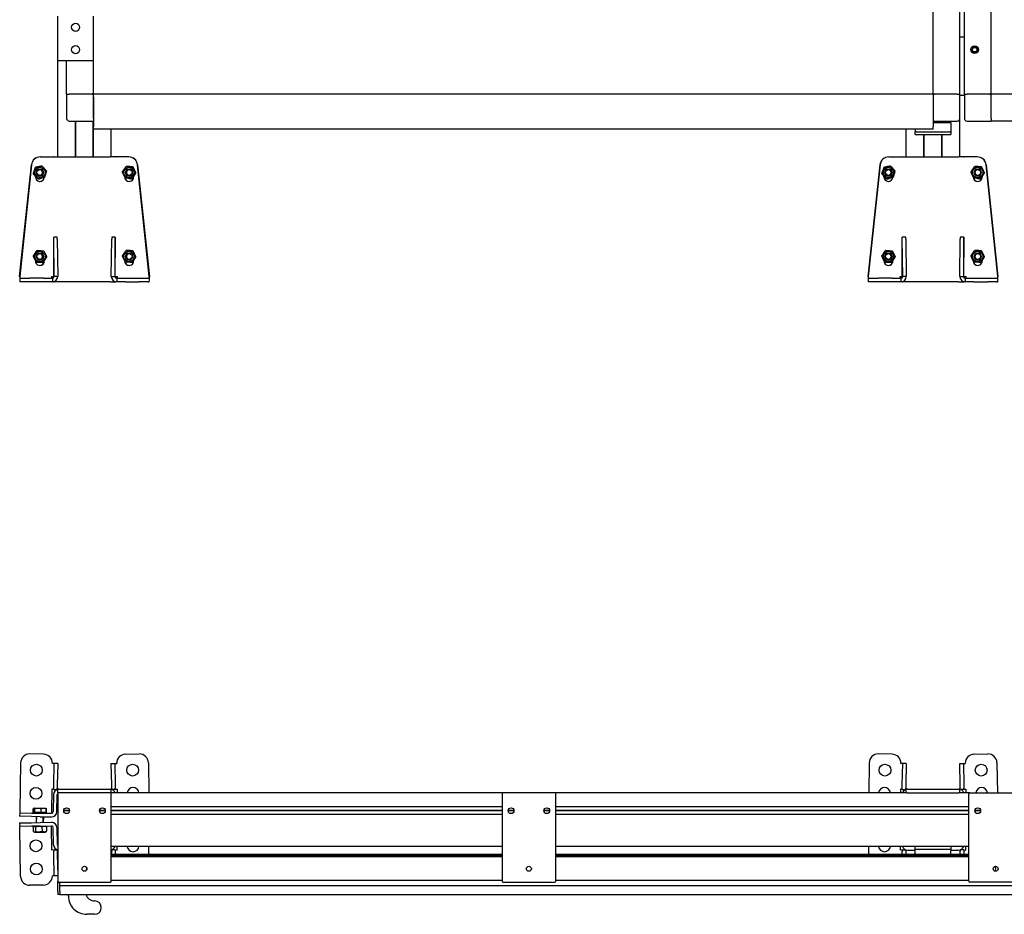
# Model space of a CAD drawing. Header units: millimetres. Extents: x 735 to 2920, y 1055 to 3831.
# Tile 1 of 3: x 735 to 1837, y 1055 to 2057. Entities that reach past the tile are written whole.
import ezdxf

# ---------------------------------------------------------------- set-up
doc = ezdxf.new("R2010")
doc.units = ezdxf.units.MM
doc.header["$LTSCALE"] = 15
doc.layers.add('VISIBILE', color=7, linetype='Continuous', lineweight=30)
doc.layers.add('VISIBILE SOTTILE', color=4, linetype='Continuous', lineweight=20, true_color=0x00ffff)

msp = doc.modelspace()

# ---------------------------------------------------------------- linework, layer by layer
at = {"layer": 'VISIBILE'}
for p, q in [((1787.1, 1973.4), (1787.1, 3733.4)), ((1792.1, 1973.4), (1792.1, 3733.4)), ((1757.1, 1973.4), (1757.1, 2833.4)), ((1822.1, 1973.4), (1822.1, 2834.1)), ((777.1, 2010.9), (777.1, 2060.9)), ((817.1, 2010.9), (817.1, 2060.9)), ((1791.6, 2037.4), (1787.1, 2037.4)), ((1791.6, 2037.4), (1792.1, 2037.4)), ((1801.2, 2024.4), (1802.6, 2025.9)), ((1801.2, 2022.4), (1801.2, 2024.4)), ((1802.6, 2021), (1801.2, 2022.4)), ((1802.6, 2025.9), (1804.6, 2025.9)), ((1804.6, 2021), (1802.6, 2021)), ((1804.6, 2025.9), (1806, 2024.4)), ((1806, 2022.4), (1804.6, 2021)), ((1806, 2024.4), (1806, 2022.4)), ((777.1, 1903.4), (777.1, 2010.9)), ((817.1, 2010.9), (777.1, 2010.9)), ((787.1, 1973.4), (787.1, 2010.9)), ((817.1, 1973.4), (817.1, 2010.9)), ((787.1, 1973.4), (790.1, 1973.4)), ((787.1, 1973.4), (787.1, 1946.4)), ((787.1, 1973.4), (790.1, 1973.4)), ((816.4, 1973.4), (790.1, 1973.4)), ((814.1, 1973.4), (790.1, 1973.4)), ((816.4, 1973.4), (817.1, 1973.4)), ((816.4, 1972.7), (816.4, 1973.4)), ((816.4, 1972.7), (817.1, 1973.4)), ((817.1, 1973.4), (817.1, 1972.7)), ((1757.1, 1973.4), (817.1, 1973.4)), ((1757.1, 1972.7), (1757.1, 1973.4)), ((1757.1, 1973.4), (1757.8, 1973.4)), ((1757.8, 1972.7), (1757.1, 1973.4)), ((1784.1, 1973.4), (1757.8, 1973.4)), ((1757.8, 1973.4), (1757.8, 1972.7)), ((1784.1, 1973.4), (1760.1, 1973.4)), ((1784.1, 1973.4), (1787.1, 1973.4)), ((1784.1, 1973.4), (1787.1, 1973.4)), ((1787.1, 1946.4), (1787.1, 1973.4)), ((1792.1, 1973.4), (1795.1, 1973.4)), ((1792.1, 1973.4), (1792.1, 1946.4)), ((1792.1, 1973.4), (1795.1, 1973.4)), ((1821.4, 1973.4), (1795.1, 1973.4)), ((1819.1, 1973.4), (1795.1, 1973.4)), ((1821.4, 1973.4), (1822.1, 1973.4)), ((1821.4, 1972.7), (1821.4, 1973.4)), ((1821.4, 1972.7), (1822.1, 1973.4)), ((1822.1, 1973.4), (1822.1, 1972.7)), ((2782.1, 1973.4), (1822.1, 1973.4)), ((817.1, 1972.7), (816.4, 1972.7)), ((817.1, 1946.4), (817.1, 1972.7)), ((817.1, 1970.4), (817.1, 1937.4)), ((1757.1, 1972.7), (1757.1, 1946.4)), ((1757.8, 1972.7), (1757.1, 1972.7)), ((1757.1, 1970.4), (1757.1, 1937.4)), ((1787.1, 1972.4), (1791.6, 1972.4)), ((1792.1, 1972.4), (1791.6, 1972.4)), ((1822.1, 1972.7), (1821.4, 1972.7)), ((1822.1, 1946.4), (1822.1, 1972.7)), ((1822.1, 1946.4), (1822.1, 1970.4)), ((790.1, 1943.4), (817.1, 1943.4)), ((796.9, 1903.4), (796.9, 1943.4)), ((797.1, 1903.4), (797.1, 1943.4)), ((797.3, 1903.4), (797.3, 1943.4)), ((816.9, 1903.4), (816.9, 1943.4)), ((1757.1, 1943.4), (1784.1, 1943.4)), ((1777.1, 1941.4), (1757.1, 1941.4)), ((1777.1, 1941.4), (1777.1, 1943.4)), ((1777.1, 1941.4), (1777.1, 1931.4)), ((1787.1, 1903.4), (1787.1, 1946.4)), ((1795.1, 1943.4), (1822.1, 1943.4)), ((1822.1, 1946.4), (1822.1, 1943.4)), ((1822.1, 1946.4), (1822.1, 1943.4)), ((2782.1, 1943.4), (1822.1, 1943.4)), ((817.1, 1934.4), (817.1, 1937.4)), ((817.1, 1903.4), (817.1, 1934.4)), ((1757.1, 1934.4), (817.1, 1934.4)), ((817.3, 1903.4), (817.3, 1934.4)), ((837.1, 1903.4), (837.1, 1934.4)), ((1727.1, 1903.4), (1727.1, 1934.4)), ((1737.1, 1934.4), (1737.1, 1931.4)), ((1738.1, 1931.4), (1737.1, 1931.4)), ((1737.1, 1928.4), (1737.1, 1931.4)), ((1738.1, 1931.4), (1776.1, 1931.4)), ((1757.1, 1934.4), (1757.1, 1937.4)), ((1777.1, 1931.4), (1776.1, 1931.4)), ((1777.1, 1931.4), (1777.1, 1928.4)), ((1737.1, 1928.4), (1738.1, 1928.4)), ((1738.1, 1928.4), (1776.1, 1928.4)), ((1746.9, 1903.4), (1746.9, 1928.4)), ((1747.1, 1903.4), (1747.1, 1928.4)), ((1747.3, 1903.4), (1747.3, 1928.4)), ((1766.9, 1903.4), (1766.9, 1928.4)), ((1767.1, 1903.4), (1767.1, 1928.4)), ((1767.3, 1903.4), (1767.3, 1928.4)), ((1776.1, 1928.4), (1777.1, 1928.4)), ((757.7, 1903.4), (757.6, 1903.4)), ((757.7, 1903.4), (770.1, 1903.4)), ((770.1, 1903.4), (772.1, 1903.4)), ((772.5, 1903.4), (772.1, 1903.4)), ((772.5, 1903.4), (778.5, 1903.4)), ((778.5, 1903.4), (835.7, 1903.4)), ((841.7, 1903.4), (835.7, 1903.4)), ((841.7, 1903.4), (842.1, 1903.4)), ((844.1, 1903.4), (842.1, 1903.4)), ((856.5, 1903.4), (844.1, 1903.4)), ((856.6, 1903.4), (856.5, 1903.4)), ((1707.7, 1903.4), (1707.6, 1903.4)), ((1707.7, 1903.4), (1720.1, 1903.4)), ((1720.1, 1903.4), (1722.1, 1903.4)), ((1722.5, 1903.4), (1722.1, 1903.4)), ((1722.5, 1903.4), (1728.5, 1903.4)), ((1728.5, 1903.4), (1785.7, 1903.4)), ((1791.7, 1903.4), (1785.7, 1903.4)), ((1791.7, 1903.4), (1792.1, 1903.4)), ((1794.1, 1903.4), (1792.1, 1903.4)), ((1806.5, 1903.4), (1794.1, 1903.4)), ((1806.6, 1903.4), (1806.5, 1903.4)), ((734.5, 1769.4), (747.7, 1894.5)), ((747.7, 1894.5), (734.6, 1769.4)), ((752.1, 1891.6), (752.2, 1891.6)), ((759.5, 1893.1), (759.6, 1893.1)), ((853.8, 1892.7), (853.7, 1892.7)), ((861.3, 1892.2), (861.2, 1892.2)), ((864.6, 1885.4), (864.5, 1885.4)), ((879.6, 1769.4), (866.5, 1894.5)), ((866.5, 1894.5), (879.7, 1769.4)), ((1684.5, 1769.4), (1697.7, 1894.5)), ((1697.7, 1894.5), (1684.6, 1769.4)), ((1702.1, 1891.6), (1702.2, 1891.6)), ((1709.5, 1893.1), (1709.6, 1893.1)), ((1803.8, 1892.7), (1803.7, 1892.7)), ((1811.3, 1892.2), (1811.2, 1892.2)), ((1814.6, 1885.4), (1814.5, 1885.4)), ((1829.6, 1769.4), (1816.5, 1894.5)), ((1816.5, 1894.5), (1829.7, 1769.4)), ((749.8, 1884.5), (749.8, 1884.5)), ((752.1, 1880.9), (752.1, 1881.8)), ((752.1, 1881.7), (752.5, 1881.3)), ((754.7, 1878.8), (754.8, 1878.8)), ((755.3, 1878.9), (755.7, 1878.6)), ((755.7, 1878.6), (758.7, 1879.6)), ((755.7, 1878.6), (755.8, 1878.6)), ((852.1, 1880.9), (852.1, 1881.2)), ((852.2, 1881), (852.2, 1880.9)), ((852.2, 1880.3), (852.6, 1880.2)), ((856.3, 1879.5), (859.6, 1878.9)), ((859.6, 1878.9), (859.5, 1878.9)), ((859.6, 1878.9), (859.9, 1879.2)), ((860.4, 1879.2), (860.3, 1879.2)), ((862.1, 1881.7), (862.1, 1880.9)), ((1699.8, 1884.5), (1699.8, 1884.5)), ((1702.1, 1880.9), (1702.1, 1881.8)), ((1702.1, 1881.7), (1702.5, 1881.3)), ((1704.7, 1878.8), (1704.8, 1878.8)), ((1705.3, 1878.9), (1705.7, 1878.6)), ((1705.7, 1878.6), (1708.7, 1879.6)), ((1705.7, 1878.6), (1705.8, 1878.6)), ((1802.1, 1880.9), (1802.1, 1881.2)), ((1802.2, 1881), (1802.2, 1880.9)), ((1802.2, 1880.3), (1802.6, 1880.2)), ((1806.3, 1879.5), (1809.6, 1878.9)), ((1809.6, 1878.9), (1809.5, 1878.9)), ((1809.6, 1878.9), (1809.9, 1879.2)), ((1810.4, 1879.2), (1810.3, 1879.2)), ((1812.1, 1881.7), (1812.1, 1880.9)), ((772.6, 1769.4), (772.6, 1813.4)), ((776.6, 1813.4), (772.6, 1813.4)), ((772.6, 1813.4), (772.6, 1813.4)), ((773.1, 1769.4), (772.6, 1811.4)), ((776.6, 1811.4), (777.1, 1769.4)), ((837.1, 1769.4), (837.5, 1811.4)), ((841.6, 1813.4), (837.6, 1813.4)), ((841.5, 1811.4), (841.1, 1769.4)), ((841.6, 1769.4), (841.6, 1813.4)), ((841.6, 1813.4), (841.6, 1813.4)), ((1722.6, 1769.4), (1722.6, 1813.4)), ((1726.6, 1813.4), (1722.6, 1813.4)), ((1722.6, 1813.4), (1722.6, 1813.4)), ((1723.1, 1769.4), (1722.6, 1811.4)), ((1726.6, 1811.4), (1727.1, 1769.4)), ((1787.1, 1769.4), (1787.5, 1811.4)), ((1791.6, 1813.4), (1787.6, 1813.4)), ((1791.5, 1811.4), (1791.1, 1769.4)), ((1791.6, 1769.4), (1791.6, 1813.4)), ((1791.6, 1813.4), (1791.6, 1813.4)), ((753.7, 1798.6), (753.8, 1798.6)), ((853.8, 1798.7), (853.7, 1798.7)), ((861.3, 1798.2), (861.2, 1798.2)), ((1703.7, 1798.6), (1703.8, 1798.6)), ((1803.8, 1798.7), (1803.7, 1798.7)), ((1811.3, 1798.2), (1811.2, 1798.2)), ((749.6, 1792.3), (749.7, 1792.3)), ((752.1, 1786.9), (752.1, 1787.5)), ((752.1, 1787.4), (752.9, 1785.7)), ((762, 1786.9), (762, 1787.4)), ((762.1, 1787.5), (762.1, 1786.9)), ((852.1, 1786.9), (852.1, 1787.2)), ((852.2, 1787), (852.2, 1786.9)), ((860.4, 1785.2), (861.3, 1786.6)), ((862.1, 1787.7), (862.1, 1786.9)), ((864.6, 1791.4), (864.5, 1791.4)), ((1699.6, 1792.3), (1699.7, 1792.3)), ((1702.1, 1786.9), (1702.1, 1787.5)), ((1702.1, 1787.4), (1702.9, 1785.7)), ((1712, 1786.9), (1712, 1787.4)), ((1712.1, 1787.5), (1712.1, 1786.9)), ((1802.1, 1786.9), (1802.1, 1787.2)), ((1802.2, 1787), (1802.2, 1786.9)), ((1810.4, 1785.2), (1811.3, 1786.6)), ((1812.1, 1787.7), (1812.1, 1786.9)), ((1814.6, 1791.4), (1814.5, 1791.4)), ((752.9, 1785.7), (753, 1785.7)), ((753, 1785.6), (753.1, 1785.6)), ((756.7, 1785.5), (760.4, 1785.2)), ((760.4, 1785.2), (760.4, 1785.3)), ((760.4, 1785.2), (760.5, 1785.2)), ((760.5, 1785.3), (760.6, 1785.3)), ((860.4, 1785.2), (860.3, 1785.2)), ((860.4, 1785.2), (860.4, 1785.2)), ((860.4, 1785.2), (860.4, 1785.2)), ((1702.9, 1785.7), (1703, 1785.7)), ((1703, 1785.6), (1703.1, 1785.6)), ((1706.7, 1785.5), (1710.4, 1785.2)), ((1710.4, 1785.2), (1710.4, 1785.3)), ((1710.4, 1785.2), (1710.5, 1785.2)), ((1710.5, 1785.3), (1710.6, 1785.3)), ((1810.4, 1785.2), (1810.3, 1785.2)), ((1810.4, 1785.2), (1810.4, 1785.2)), ((1810.4, 1785.2), (1810.4, 1785.2)), ((734.5, 1769.4), (734.6, 1769.4)), ((735.6, 1767.4), (734.6, 1767.4)), ((735.6, 1767.4), (745.7, 1767.4)), ((761.2, 1767.4), (745.7, 1767.4)), ((761.2, 1767.4), (771.1, 1767.4)), ((770.1, 1769.4), (772.1, 1769.4)), ((771.1, 1767.4), (771.1, 1763.4)), ((772.1, 1769.4), (772.1, 1768.2)), ((772.6, 1769.4), (772.6, 1769.4)), ((777.1, 1769.4), (773.1, 1769.4)), ((837.1, 1769.4), (841.1, 1769.4)), ((841.6, 1769.4), (841.6, 1769.4)), ((842.1, 1768.2), (842.1, 1769.4)), ((842.1, 1769.4), (844.1, 1769.4)), ((843.1, 1767.4), (852.9, 1767.4)), ((843.1, 1767.4), (843.1, 1763.4)), ((852.9, 1767.4), (868.4, 1767.4)), ((868.4, 1767.4), (878.6, 1767.4)), ((878.6, 1767.4), (879.6, 1767.4)), ((879.6, 1769.4), (879.7, 1769.4)), ((1684.5, 1769.4), (1684.6, 1769.4)), ((1685.6, 1767.4), (1684.6, 1767.4)), ((1685.6, 1767.4), (1695.7, 1767.4)), ((1711.2, 1767.4), (1695.7, 1767.4)), ((1711.2, 1767.4), (1721.1, 1767.4)), ((1720.1, 1769.4), (1722.1, 1769.4)), ((1721.1, 1767.4), (1721.1, 1763.4)), ((1722.1, 1769.4), (1722.1, 1768.2)), ((1722.6, 1769.4), (1722.6, 1769.4)), ((1727.1, 1769.4), (1723.1, 1769.4)), ((1787.1, 1769.4), (1791.1, 1769.4)), ((1791.6, 1769.4), (1791.6, 1769.4)), ((1792.1, 1768.2), (1792.1, 1769.4)), ((1792.1, 1769.4), (1794.1, 1769.4)), ((1793.1, 1767.4), (1802.9, 1767.4)), ((1793.1, 1767.4), (1793.1, 1763.4)), ((1802.9, 1767.4), (1818.4, 1767.4)), ((1818.4, 1767.4), (1828.6, 1767.4)), ((1828.6, 1767.4), (1829.6, 1767.4)), ((1829.6, 1769.4), (1829.7, 1769.4)), ((735.6, 1763.4), (734.6, 1763.4)), ((745.7, 1763.4), (735.6, 1763.4)), ((761.2, 1763.4), (745.7, 1763.4)), ((771.1, 1763.4), (761.2, 1763.4)), ((772.1, 1763.5), (772.1, 1763.4)), ((772.1, 1763.4), (772.5, 1763.4)), ((778.5, 1763.4), (772.5, 1763.4)), ((835.7, 1763.4), (778.5, 1763.4)), ((835.7, 1763.4), (841.7, 1763.4)), ((842.1, 1763.4), (841.7, 1763.4)), ((842.1, 1763.4), (842.1, 1763.5)), ((852.9, 1763.4), (843.1, 1763.4)), ((852.9, 1763.4), (868.4, 1763.4)), ((878.6, 1763.4), (868.4, 1763.4)), ((878.6, 1763.4), (879.6, 1763.4)), ((1685.6, 1763.4), (1684.6, 1763.4)), ((1695.7, 1763.4), (1685.6, 1763.4)), ((1711.2, 1763.4), (1695.7, 1763.4)), ((1721.1, 1763.4), (1711.2, 1763.4)), ((1722.1, 1763.5), (1722.1, 1763.4)), ((1722.1, 1763.4), (1722.5, 1763.4)), ((1728.5, 1763.4), (1722.5, 1763.4)), ((1785.7, 1763.4), (1728.5, 1763.4)), ((1785.7, 1763.4), (1791.7, 1763.4)), ((1792.1, 1763.4), (1791.7, 1763.4)), ((1792.1, 1763.4), (1792.1, 1763.5)), ((1802.9, 1763.4), (1793.1, 1763.4)), ((1802.9, 1763.4), (1818.4, 1763.4)), ((1828.6, 1763.4), (1818.4, 1763.4)), ((1828.6, 1763.4), (1829.6, 1763.4)), ((761.2, 1234.6), (745.7, 1234.9)), ((852.9, 1234.6), (868.4, 1234.9)), ((1711.2, 1234.6), (1695.7, 1234.9)), ((1802.9, 1234.6), (1818.4, 1234.9)), ((735.6, 1225.1), (734.6, 1171.1)), ((771.1, 1224.5), (771.1, 1224.5)), ((771.1, 1224.4), (771.1, 1224.5)), ((773.1, 1224.4), (771.1, 1224.4)), ((771.1, 1224.4), (771.1, 1224.4)), ((772.6, 1200.2), (773.1, 1224.4)), ((777.1, 1224.3), (773.1, 1224.4)), ((777.1, 1224.3), (776.6, 1200.1)), ((837.1, 1224.3), (841.1, 1224.4)), ((837.5, 1200.1), (837.1, 1224.3)), ((841.1, 1224.4), (841.5, 1200.2)), ((841.1, 1224.4), (843.1, 1224.4)), ((843.1, 1224.5), (843.1, 1224.5)), ((843.1, 1224.5), (843.1, 1224.4)), ((843.1, 1224.4), (843.1, 1224.4)), ((878.6, 1225.1), (879.2, 1191.4)), ((1685.6, 1225.1), (1685, 1191.4)), ((1721.1, 1224.5), (1721.1, 1224.5)), ((1721.1, 1224.4), (1721.1, 1224.5)), ((1723.1, 1224.4), (1721.1, 1224.4)), ((1721.1, 1224.4), (1721.1, 1224.4)), ((1722.6, 1200.2), (1723.1, 1224.4)), ((1727.1, 1224.3), (1723.1, 1224.4)), ((1727.1, 1224.3), (1726.6, 1200.1)), ((1787.1, 1224.3), (1791.1, 1224.4)), ((1787.5, 1200.1), (1787.1, 1224.3)), ((1791.1, 1224.4), (1791.5, 1200.2)), ((1791.1, 1224.4), (1793.1, 1224.4)), ((1793.1, 1224.5), (1793.1, 1224.5)), ((1793.1, 1224.5), (1793.1, 1224.4)), ((1793.1, 1224.4), (1793.1, 1224.4)), ((1828.6, 1225.1), (1829.2, 1191.4)), ((770.6, 1195.4), (770.1, 1170.5)), ((772.6, 1195.4), (770.6, 1195.4)), ((770.6, 1195.4), (770.6, 1195.4)), ((770.6, 1195.4), (770.6, 1195.4)), ((770.6, 1195.4), (770.6, 1195.4)), ((772.6, 1196.7), (772.6, 1200.2)), ((772.6, 1195.2), (772.6, 1196.7)), ((772.6, 1195.2), (776.6, 1195.2)), ((776.6, 1200.1), (776.6, 1196.6)), ((776.6, 1195.2), (776.6, 1196.6)), ((778.1, 1195.4), (777.1, 1195.4)), ((777.1, 1191.4), (777.1, 1195.4)), ((778.1, 1191.4), (777.1, 1191.4)), ((778.1, 1195.4), (836.1, 1195.4)), ((836.1, 1191.4), (778.1, 1191.4)), ((837.1, 1195.4), (836.1, 1195.4)), ((837.1, 1191.4), (836.1, 1191.4)), ((837.1, 1191.4), (837.1, 1195.4)), ((1275.6, 1191.4), (837.1, 1191.4)), ((837.6, 1196.6), (837.5, 1200.1)), ((837.6, 1195.2), (837.6, 1196.6)), ((841.6, 1195.2), (837.6, 1195.2)), ((841.5, 1200.2), (841.6, 1196.7)), ((841.6, 1195.2), (841.6, 1196.7)), ((841.6, 1195.4), (843.6, 1195.4)), ((843.6, 1195.4), (843.6, 1195.4)), ((843.6, 1195.4), (843.6, 1195.4)), ((843.6, 1195.4), (843.6, 1195.4)), ((843.6, 1195.4), (843.7, 1191.4)), ((1333.6, 1191.4), (1275.6, 1191.4)), ((1727.1, 1191.4), (1333.6, 1191.4)), ((1720.6, 1195.4), (1720.5, 1191.4)), ((1722.6, 1195.4), (1720.6, 1195.4)), ((1720.6, 1195.4), (1720.6, 1195.4)), ((1720.6, 1195.4), (1720.6, 1195.4)), ((1720.6, 1195.4), (1720.6, 1195.4)), ((1722.6, 1196.7), (1722.6, 1200.2)), ((1722.6, 1195.2), (1722.6, 1196.7)), ((1722.6, 1195.2), (1726.6, 1195.2)), ((1726.6, 1200.1), (1726.6, 1196.6)), ((1726.6, 1195.2), (1726.6, 1196.6)), ((1728.1, 1195.4), (1727.1, 1195.4)), ((1727.1, 1191.4), (1727.1, 1195.4)), ((1728.1, 1191.4), (1727.1, 1191.4)), ((1728.1, 1195.4), (1786.1, 1195.4)), ((1728.1, 1191.4), (1786.1, 1191.4)), ((1787.1, 1195.4), (1786.1, 1195.4)), ((1787.1, 1191.4), (1786.1, 1191.4)), ((1787.1, 1191.4), (1787.1, 1195.4)), ((1798.1, 1191.4), (1787.1, 1191.4)), ((1787.6, 1196.6), (1787.5, 1200.1)), ((1787.6, 1195.2), (1787.6, 1196.6)), ((1791.6, 1195.2), (1787.6, 1195.2)), ((1791.5, 1200.2), (1791.6, 1196.7)), ((1791.6, 1195.2), (1791.6, 1196.7)), ((1791.6, 1195.4), (1793.6, 1195.4)), ((1793.6, 1195.4), (1793.6, 1195.4)), ((1793.6, 1195.4), (1793.6, 1195.4)), ((1793.6, 1195.4), (1793.6, 1195.4)), ((1793.6, 1195.4), (1793.7, 1191.4)), ((1798.1, 1191.4), (1856.1, 1191.4)), ((772.5, 1189.5), (772.1, 1170.4)), ((776.1, 1170.3), (776.5, 1189.5)), ((777.1, 1190.4), (777.1, 1092.4)), ((837.1, 1092.4), (837.1, 1190.4)), ((1274.6, 1190.4), (1274.6, 1092.4)), ((1334.6, 1092.4), (1334.6, 1190.4)), ((1797.1, 1092.4), (1797.1, 1190.4)), ((734.6, 1169.1), (734.5, 1165.1)), ((734.6, 1171.1), (734.6, 1169.1)), ((734.6, 1169.1), (747.7, 1168.8)), ((747.7, 1168.8), (757.7, 1168.7)), ((749.6, 1169.4), (749.7, 1173.5)), ((750, 1169.4), (749.6, 1169.4)), ((750.6, 1174), (749.9, 1173.7)), ((750, 1169.4), (750.1, 1173.5)), ((751.4, 1169.4), (750, 1169.4)), ((750.7, 1174.1), (750.6, 1174)), ((750.8, 1174.1), (750.7, 1174.1)), ((755, 1174), (750.8, 1174.1)), ((751.3, 1169.4), (751.3, 1168.8)), ((751.4, 1169.4), (751.5, 1173.5)), ((758.5, 1169.3), (751.4, 1169.4)), ((761.4, 1173.9), (755, 1174)), ((757.7, 1168.7), (770.1, 1168.5)), ((758.5, 1169.3), (758.5, 1173.4)), ((764.2, 1169.2), (758.5, 1169.3)), ((763.7, 1173.9), (761.4, 1173.9)), ((762.9, 1169.2), (762.9, 1168.6)), ((763.7, 1173.9), (763.8, 1173.8)), ((763.8, 1173.8), (764.4, 1173.4)), ((764.2, 1169.2), (764.2, 1173.3)), ((764.6, 1169.2), (764.2, 1169.2)), ((764.6, 1169.2), (764.7, 1173.3)), ((770.1, 1170.5), (770.1, 1168.5)), ((790.3, 1171.4), (783.8, 1171.4)), ((790.3, 1171.6), (783.9, 1171.6)), ((790.3, 1171.2), (783.9, 1171.2)), ((830.3, 1171.4), (823.8, 1171.4)), ((830.3, 1171.6), (823.9, 1171.6)), ((830.3, 1171.2), (823.9, 1171.2)), ((1274.6, 1175.6), (837.1, 1175.6)), ((1274.6, 1171.6), (837.1, 1171.6)), ((1274.6, 1171.4), (837.1, 1171.4)), ((1274.6, 1171.2), (837.1, 1171.2)), ((1287.8, 1171.4), (1281.3, 1171.4)), ((1287.8, 1171.6), (1281.4, 1171.6)), ((1287.8, 1171.2), (1281.4, 1171.2)), ((1327.8, 1171.4), (1321.3, 1171.4)), ((1327.8, 1171.6), (1321.4, 1171.6)), ((1327.8, 1171.2), (1321.4, 1171.2)), ((1797.1, 1175.6), (1334.6, 1175.6)), ((1797.1, 1171.6), (1334.6, 1171.6)), ((1797.1, 1171.4), (1334.6, 1171.4)), ((1797.1, 1171.2), (1334.6, 1171.2)), ((1810.3, 1171.4), (1803.8, 1171.4)), ((1810.3, 1171.6), (1803.9, 1171.6)), ((1810.3, 1171.2), (1803.9, 1171.2)), ((747.7, 1164.8), (734.5, 1165.1)), ((734.5, 1157.8), (747.7, 1158)), ((734.5, 1157.8), (734.6, 1153.8)), ((757.6, 1164.7), (747.7, 1164.8)), ((747.7, 1158), (757.6, 1158.2)), ((753, 1164.8), (752.9, 1158.1)), ((757.6, 1164.7), (770, 1164.5)), ((757.6, 1158.2), (770, 1158.4)), ((761, 1164.6), (760.9, 1158.2)), ((1274.6, 1167.3), (837.1, 1167.3)), ((1797.1, 1167.3), (1334.6, 1167.3)), ((747.7, 1154), (734.6, 1153.8)), ((734.6, 1151.8), (734.6, 1153.8)), ((735.6, 1097.8), (734.6, 1151.8)), ((757.7, 1154.2), (747.7, 1154)), ((749.6, 1153), (749.7, 1148.2)), ((750.2, 1153.4), (749.8, 1153.2)), ((749.8, 1153), (749.8, 1148.2)), ((750.3, 1147.8), (749.9, 1148.1)), ((751.3, 1154), (750.2, 1153.4)), ((751.4, 1147.2), (750.3, 1147.8)), ((751.4, 1147.2), (763, 1147.5)), ((752.1, 1153.1), (752.2, 1148.2)), ((757.7, 1154.2), (770.1, 1154.4)), ((759.5, 1153.2), (759.6, 1148.4)), ((762.9, 1154.3), (764, 1153.7)), ((763, 1147.5), (764.1, 1148.1)), ((764, 1153.7), (764.4, 1153.4)), ((764.1, 1148.1), (764.5, 1148.3)), ((764.5, 1153.3), (764.5, 1148.5)), ((764.6, 1153.3), (764.7, 1148.5)), ((770.1, 1152.4), (770.1, 1154.4)), ((770.6, 1127.4), (770.1, 1152.4)), ((772.5, 1133.3), (772.1, 1152.4)), ((776.1, 1152.5), (776.5, 1133.4)), ((772.6, 1127.5), (770.6, 1127.4)), ((770.6, 1127.4), (770.6, 1127.4)), ((770.6, 1127.4), (770.6, 1127.4)), ((770.6, 1127.4), (770.6, 1127.4)), ((772.6, 1127.6), (776.6, 1127.7)), ((772.6, 1127.6), (772.6, 1126.1)), ((772.6, 1122.7), (772.6, 1126.1)), ((776.6, 1127.7), (776.6, 1126.2)), ((776.6, 1126.2), (776.6, 1122.7)), ((1274.6, 1131.4), (837.1, 1131.4)), ((837.5, 1122.7), (837.6, 1126.2)), ((841.6, 1127.6), (837.6, 1127.7)), ((837.6, 1127.7), (837.6, 1126.2)), ((841.6, 1126.1), (841.5, 1122.7)), ((841.6, 1127.6), (841.6, 1126.1)), ((841.6, 1127.5), (843.6, 1127.4)), ((843.6, 1127.4), (843.7, 1131.4)), ((843.6, 1127.4), (843.6, 1127.4)), ((843.6, 1127.4), (843.6, 1127.4)), ((843.6, 1127.4), (843.6, 1127.4)), ((879, 1122.2), (879.2, 1131.4)), ((1797.1, 1131.4), (1334.6, 1131.4)), ((1685.2, 1122.2), (1685, 1131.4)), ((1720.6, 1127.4), (1720.5, 1131.4)), ((1722.6, 1127.5), (1720.6, 1127.4)), ((1720.6, 1127.4), (1720.6, 1127.4)), ((1720.6, 1127.4), (1720.6, 1127.4)), ((1720.6, 1127.4), (1720.6, 1127.4)), ((1722.6, 1127.6), (1726.6, 1127.7)), ((1722.6, 1127.6), (1722.6, 1126.1)), ((1722.6, 1122.7), (1722.6, 1126.1)), ((1726.6, 1127.7), (1726.6, 1126.2)), ((1726.6, 1126.2), (1726.6, 1122.7)), ((1728.5, 1127.4), (1737.1, 1127.4)), ((1737.1, 1128.4), (1737.1, 1131.4)), ((1737.1, 1128.4), (1738.1, 1128.4)), ((1737.1, 1126.4), (1737.1, 1128.4)), ((1737.1, 1122.2), (1737.1, 1126.4)), ((1738.1, 1128.4), (1776.1, 1128.4)), ((1776.1, 1128.4), (1777.1, 1128.4)), ((1777.1, 1131.4), (1777.1, 1128.4)), ((1777.1, 1128.4), (1777.1, 1126.4)), ((1777.1, 1127.4), (1785.7, 1127.4)), ((1777.1, 1122.2), (1777.1, 1126.4)), ((1787.5, 1122.7), (1787.6, 1126.2)), ((1791.6, 1127.6), (1787.6, 1127.7)), ((1787.6, 1127.7), (1787.6, 1126.2)), ((1791.6, 1126.1), (1791.5, 1122.7)), ((1791.6, 1127.6), (1791.6, 1126.1)), ((1791.6, 1127.5), (1793.6, 1127.4)), ((1793.6, 1127.4), (1793.7, 1131.4)), ((1793.6, 1127.4), (1793.6, 1127.4)), ((1793.6, 1127.4), (1793.6, 1127.4)), ((1793.6, 1127.4), (1793.6, 1127.4)), ((773.1, 1098.4), (772.6, 1122.7)), ((776.6, 1122.7), (777.1, 1098.5)), ((1274.6, 1122.2), (837.1, 1122.2)), ((1274.6, 1121.1), (837.1, 1121.1)), ((1274.6, 1119.7), (837.1, 1119.7)), ((837.5, 1122.2), (837.5, 1122.7)), ((841.5, 1122.7), (841.5, 1122.2)), ((1797.1, 1122.2), (1334.6, 1122.2)), ((1797.1, 1121.1), (1334.6, 1121.1)), ((1797.1, 1119.7), (1334.6, 1119.7)), ((1722.7, 1122.2), (1722.6, 1122.7)), ((1726.6, 1122.7), (1726.7, 1122.2)), ((1787.5, 1122.2), (1787.5, 1122.7)), ((1791.5, 1122.7), (1791.5, 1122.2)), ((773.1, 1098.4), (771.1, 1098.4)), ((771.1, 1098.4), (771.1, 1098.4)), ((771.1, 1098.4), (771.1, 1098.4)), ((771.1, 1098.4), (771.1, 1098.4)), ((777.1, 1098.5), (773.1, 1098.4)), ((777.1, 1080.9), (777.1, 1092.4)), ((778.1, 1091.4), (836.1, 1091.4)), ((779.6, 1080.9), (779.6, 1091.4)), ((1274.6, 1093.2), (837.1, 1093.2)), ((1275.6, 1091.4), (1333.6, 1091.4)), ((1797.1, 1093.2), (1334.6, 1093.2)), ((1856.1, 1091.4), (1798.1, 1091.4)), ((761.2, 1088.2), (745.7, 1087.9)), ((777.1, 1080.9), (777.1, 1077.7)), ((779.6, 1087.7), (2874.6, 1087.7)), ((779.6, 1080.9), (779.6, 1077.7)), ((779.6, 1077.7), (777.1, 1077.7)), ((779.6, 1077.7), (2874.6, 1077.7)), ((789.1, 1075.8), (789.1, 1077.7)), ((818.4, 1055.4), (809.7, 1055.4))]:
    msp.add_line(p, q, dxfattribs=at)
for centre, radius in [((797.1, 2048.4), 4.5), ((797.1, 2023.4), 4.5), ((1803.6, 2023.4), 4.25), ((1803.6, 2023.4), 4), ((1803.6, 2023.4), 3), ((753.2, 1216.8), 6.6), ((861, 1216.8), 6.6), ((1703.2, 1216.8), 6.6), ((1811, 1216.8), 6.6), ((752.7, 1190.8), 6.6), ((787.1, 1171.4), 3.25), ((827.1, 1171.4), 3.25), ((1284.6, 1171.4), 3.25), ((1324.6, 1171.4), 3.25), ((1807.1, 1171.4), 3.25), ((752.7, 1132.1), 6.6), ((753.2, 1106.1), 6.6), ((807.1, 1106.4), 2.75), ((1304.6, 1106.4), 2.75), ((1827.1, 1106.4), 2.75)]:
    msp.add_circle(centre, radius, dxfattribs=at)
for centre, radius, start, end in [((790.1, 1946.4), 3, 180, 270), ((1784.1, 1946.4), 3, 270, 0), ((1795.1, 1946.4), 3, 180, 270), ((745.6, 1224.9), 10, 89, 179), ((761.1, 1224.6), 10, 359.0573, 89), ((853.1, 1224.6), 10, 91, 180.9427), ((868.6, 1224.9), 10, 1, 91), ((1695.6, 1224.9), 10, 89, 179), ((1711.1, 1224.6), 10, 359.0573, 89), ((1803.1, 1224.6), 10, 91, 180.9427), ((1818.6, 1224.9), 10, 1, 91), ((778.5, 1189.4), 6, 103.1526, 179), ((778.5, 1189.4), 2, 123.9967, 179), ((778.1, 1190.4), 1, 90, 180), ((836.1, 1190.4), 1, 0, 90), ((835.7, 1189.4), 6, 19.4712, 76.8462), ((861.5, 1190.8), 6.6, 5.6917, 174.3083), ((1275.6, 1190.4), 1, 90, 180), ((1333.6, 1190.4), 1, 0, 90), ((1702.7, 1190.8), 6.6, 5.6917, 174.3083), ((1728.5, 1189.4), 6, 103.1538, 160.5288), ((1785.7, 1189.4), 6, 19.4712, 76.8474), ((1798.1, 1190.4), 1, 90, 180), ((1811.5, 1190.8), 6.6, 5.6917, 174.3083), ((770.1, 1170.5), 6, 269, 359), ((770.1, 1170.5), 2, 269, 359), ((770.1, 1152.4), 6, 1, 91), ((770.1, 1152.4), 2, 1, 91), ((778.5, 1133.4), 6, 181, 256.8462), ((778.5, 1133.4), 2, 181, 226.9452), ((835.7, 1133.4), 6, 283.1538, 340.5288), ((861.5, 1132.1), 6.6, 185.6917, 354.3083), ((1702.7, 1132.1), 6.6, 185.6917, 354.3083), ((1728.5, 1133.4), 6, 199.4712, 270), ((1785.7, 1133.4), 6, 270, 340.5288), ((806.6, 1106.4), 3.1, 317.8277, 42.1723), ((1824.6, 1106.4), 2.75, 297.0357, 62.9643), ((745.6, 1097.9), 10, 181, 271), ((761.1, 1098.2), 10, 271, 0.9427), ((778.1, 1092.4), 1, 180, 270), ((836.1, 1092.4), 1, 270, 0), ((1275.6, 1092.4), 1, 180, 270), ((1333.6, 1092.4), 1, 270, 0), ((1798.1, 1092.4), 1, 180, 270), ((809.5, 1075.8), 20.4, 180, 270.6265), ((818.4, 1080.4), 10, 195.9855, 269.9591), ((818.4, 1062.9), 7.5, 270, 89.9591), ((809.7, 1054.4), 1, 90, 90.6265)]:
    msp.add_arc(centre, radius, start, end, dxfattribs=at)
for centre, major_axis, ratio, start_param, end_param in [((757.7, 1893.4), (0, 10), 0.999848, 0, 1.466077), ((757.6, 1893.4), (0, 10), 0.999848, 0, 1.466077), ((856.5, 1893.4), (0, 10), 0.999848, 4.817109, 6.283185), ((856.6, 1893.4), (0, 10), 0.999848, 4.817109, 6.283185), ((1707.7, 1893.4), (0, 10), 0.999848, 0, 1.466077), ((1707.6, 1893.4), (0, 10), 0.999848, 0, 1.466077), ((1806.5, 1893.4), (0, 10), 0.999848, 4.817109, 6.283185), ((1806.6, 1893.4), (0, 10), 0.999848, 4.817109, 6.283185), ((756.7, 1885.9), (0, 3.39), 0.999848, 3.349182, 6.075596), ((857.4, 1885.9), (0, -3.39), 0.999848, 3.349182, 6.075596), ((1706.7, 1885.9), (0, 3.39), 0.999848, 3.349182, 6.075596), ((1807.4, 1885.9), (0, -3.39), 0.999848, 3.349182, 6.075596), ((757.1, 1880.9), (0, -5), 0.999848, 4.712389, 7.72404), ((757, 1880.9), (0, -5), 0.999848, 0.006982, 1.437905), ((857.1, 1880.9), (0, -5), 0.999848, 4.712389, 7.853982), ((857.2, 1880.9), (0, -5), 0.999848, 4.712389, 6.276203), ((1707.1, 1880.9), (0, -5), 0.999848, 4.712389, 7.72404), ((1707, 1880.9), (0, -5), 0.999848, 0.006982, 1.437905), ((1807.1, 1880.9), (0, -5), 0.999848, 4.712389, 7.853982), ((1807.2, 1880.9), (0, -5), 0.999848, 4.712389, 6.276203), ((772.6, 1809.4), (0, 4), 0.017452, 5.235988, 6.283185), ((776.6, 1809.4), (0, 4), 0.017452, 5.235988, 6.283185), ((837.6, 1809.4), (0, 4), 0.017452, 0, 1.047198), ((841.6, 1809.4), (0, 4), 0.017452, 0, 1.047198), ((1722.6, 1809.4), (0, 4), 0.017452, 5.235988, 6.283185), ((1726.6, 1809.4), (0, 4), 0.017452, 5.235988, 6.283185), ((1787.6, 1809.4), (0, 4), 0.017452, 0, 1.047198), ((1791.6, 1809.4), (0, 4), 0.017452, 0, 1.047198), ((757.1, 1786.9), (0, -5), 0.999848, 4.712389, 7.853982), ((757, 1786.9), (0, -5), 0.999848, 0.006982, 1.570796), ((756.7, 1791.9), (0, 3.39), 0.999848, 3.349182, 6.075596), ((857.1, 1786.9), (0, -5), 0.999848, 4.712389, 7.853982), ((857.2, 1786.9), (0, -5), 0.999848, 4.712389, 6.276203), ((857.4, 1791.9), (0, -3.39), 0.999848, 3.349182, 6.075596), ((1707.1, 1786.9), (0, -5), 0.999848, 4.712389, 7.853982), ((1707, 1786.9), (0, -5), 0.999848, 0.006982, 1.570796), ((1706.7, 1791.9), (0, 3.39), 0.999848, 3.349182, 6.075596), ((1807.1, 1786.9), (0, -5), 0.999848, 4.712389, 7.853982), ((1807.2, 1786.9), (0, -5), 0.999848, 4.712389, 6.276203), ((1807.4, 1791.9), (0, -3.39), 0.999848, 3.349182, 6.075596), ((734.6, 1769.4), (0, -6), 0.017452, 4.712389, 6.283185), ((734.6, 1769.4), (0, -2), 0.017452, 4.712389, 6.283185), ((770.1, 1769.4), (0, -2), 0.017452, 4.712389, 6.283185), ((770.6, 1769.4), (0, -2), 0.999848, 0, 1.570796), ((771.1, 1769.4), (0, -6), 0.999848, 0.000254, 1.570796), ((771.1, 1769.4), (0, -2), 0.999848, 0, 1.570796), ((843.1, 1769.4), (0, -6), 0.999848, 4.712389, 6.282931), ((843.1, 1769.4), (0, -2), 0.999848, 4.712389, 6.283185), ((843.6, 1769.4), (0, -2), 0.999848, 4.712389, 6.283185), ((844.1, 1769.4), (0, -2), 0.017452, 0, 1.570796), ((879.6, 1769.4), (0, -6), 0.017452, 0, 1.570796), ((879.6, 1769.4), (0, -2), 0.017452, 0, 1.570796), ((1684.6, 1769.4), (0, -6), 0.017452, 4.712389, 6.283185), ((1684.6, 1769.4), (0, -2), 0.017452, 4.712389, 6.283185), ((1720.1, 1769.4), (0, -2), 0.017452, 4.712389, 6.283185), ((1720.6, 1769.4), (0, -2), 0.999848, 0, 1.570796), ((1721.1, 1769.4), (0, -6), 0.999848, 0.000254, 1.570796), ((1721.1, 1769.4), (0, -2), 0.999848, 0, 1.570796), ((1793.1, 1769.4), (0, -6), 0.999848, 4.712389, 6.282931), ((1793.1, 1769.4), (0, -2), 0.999848, 4.712389, 6.283185), ((1793.6, 1769.4), (0, -2), 0.999848, 4.712389, 6.283185), ((1794.1, 1769.4), (0, -2), 0.017452, 0, 1.570796), ((1829.6, 1769.4), (0, -6), 0.017452, 0, 1.570796), ((1829.6, 1769.4), (0, -2), 0.017452, 0, 1.570796)]:
    msp.add_ellipse(centre, major_axis=major_axis, ratio=ratio, start_param=start_param, end_param=end_param, dxfattribs=at)
for centre, major_axis in [((757.2, 1885.9), (0, -5.8)), ((757.2, 1885.9), (0, -4)), ((757.2, 1885.9), (0, -3.32)), ((857, 1885.9), (0, -5.8)), ((857, 1885.9), (0, -4)), ((857, 1885.9), (0, -3.32)), ((1707.2, 1885.9), (0, -5.8)), ((1707.2, 1885.9), (0, -4)), ((1707.2, 1885.9), (0, -3.32)), ((1807, 1885.9), (0, -5.8)), ((1807, 1885.9), (0, -4)), ((1807, 1885.9), (0, -3.32)), ((757.2, 1791.9), (0, -5.8)), ((857, 1791.9), (0, -5.8)), ((1707.2, 1791.9), (0, -5.8)), ((1807, 1791.9), (0, -5.8)), ((757.2, 1791.9), (0, -4)), ((757.2, 1791.9), (0, -3.32)), ((857, 1791.9), (0, -4)), ((857, 1791.9), (0, -3.32)), ((1707.2, 1791.9), (0, -4)), ((1707.2, 1791.9), (0, -3.32)), ((1807, 1791.9), (0, -4)), ((1807, 1791.9), (0, -3.32))]:
    msp.add_ellipse(centre, major_axis=major_axis, ratio=0.999848, dxfattribs=at)
for points, weights in [([(752.1, 1891.6), (750.9, 1888), (749.8, 1884.5)], [1, 1.15470053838, 1]), ([(749.8, 1884.5), (751, 1888), (752.2, 1891.6)], [1, 1.15470053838, 1]), ([(759.5, 1893.1), (755.8, 1892.3), (752.1, 1891.6)], [1, 1.15470053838, 1]), ([(752.2, 1891.6), (755.9, 1892.3), (759.6, 1893.1)], [1, 1.15470053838, 1]), ([(759.6, 1893.1), (762.1, 1890.3), (764.5, 1887.4)], [1, 1.15470053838, 1]), ([(764.5, 1887.4), (763.4, 1883.9), (762.2, 1880.3)], [1, 1.15470053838, 1]), ([(849.5, 1886.5), (851.6, 1889.6), (853.7, 1892.7)], [1, 1.15470053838, 1]), ([(852.8, 1879.7), (851.1, 1883.1), (849.5, 1886.5)], [1, 1.15470053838, 1]), ([(853.7, 1892.7), (857.4, 1892.4), (861.2, 1892.2)], [1, 1.15470053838, 1]), ([(861.3, 1892.2), (857.5, 1892.4), (853.8, 1892.7)], [1, 1.15470053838, 1]), ([(864.5, 1885.4), (862.4, 1882.3), (860.3, 1879.2)], [1, 1.15470053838, 1]), ([(860.4, 1879.2), (862.5, 1882.3), (864.6, 1885.4)], [1, 1.15470053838, 1]), ([(861.2, 1892.2), (862.8, 1888.8), (864.5, 1885.4)], [1, 1.15470053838, 1]), ([(864.6, 1885.4), (862.9, 1888.8), (861.3, 1892.2)], [1, 1.15470053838, 1]), ([(1702.1, 1891.6), (1700.9, 1888), (1699.8, 1884.5)], [1, 1.15470053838, 1]), ([(1699.8, 1884.5), (1701, 1888), (1702.2, 1891.6)], [1, 1.15470053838, 1]), ([(1709.5, 1893.1), (1705.8, 1892.3), (1702.1, 1891.6)], [1, 1.15470053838, 1]), ([(1702.2, 1891.6), (1705.9, 1892.3), (1709.6, 1893.1)], [1, 1.15470053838, 1]), ([(1709.6, 1893.1), (1712.1, 1890.3), (1714.5, 1887.4)], [1, 1.15470053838, 1]), ([(1714.5, 1887.4), (1713.4, 1883.9), (1712.2, 1880.3)], [1, 1.15470053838, 1]), ([(1799.5, 1886.5), (1801.6, 1889.6), (1803.7, 1892.7)], [1, 1.15470053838, 1]), ([(1802.8, 1879.7), (1801.1, 1883.1), (1799.5, 1886.5)], [1, 1.15470053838, 1]), ([(1803.7, 1892.7), (1807.4, 1892.4), (1811.2, 1892.2)], [1, 1.15470053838, 1]), ([(1811.3, 1892.2), (1807.5, 1892.4), (1803.8, 1892.7)], [1, 1.15470053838, 1]), ([(1814.5, 1885.4), (1812.4, 1882.3), (1810.3, 1879.2)], [1, 1.15470053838, 1]), ([(1810.4, 1879.2), (1812.5, 1882.3), (1814.6, 1885.4)], [1, 1.15470053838, 1]), ([(1811.2, 1892.2), (1812.8, 1888.8), (1814.5, 1885.4)], [1, 1.15470053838, 1]), ([(1814.6, 1885.4), (1812.9, 1888.8), (1811.3, 1892.2)], [1, 1.15470053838, 1]), ([(749.8, 1884.5), (752.2, 1881.6), (754.7, 1878.8)], [1, 1.15470053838, 1]), ([(754.8, 1878.8), (752.3, 1881.6), (749.8, 1884.5)], [1, 1.15470053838, 1]), ([(762.2, 1880.3), (758.5, 1879.6), (754.8, 1878.8)], [1, 1.15470053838, 1]), ([(755.8, 1878.6), (757.5, 1879.2), (758.9, 1879.7)], [1, 1.0328283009, 1.00886821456]), ([(852.2, 1880.2), (852.4, 1880.2), (852.6, 1880.2)], [1.00190401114, 1.00520673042, 1.00787056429]), ([(860.3, 1879.2), (856.5, 1879.5), (852.8, 1879.7)], [1, 1.15470053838, 1]), ([(856.2, 1879.5), (857.7, 1879.2), (859.5, 1878.9)], [1.00750451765, 1.03373297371, 1]), ([(1699.8, 1884.5), (1702.2, 1881.6), (1704.7, 1878.8)], [1, 1.15470053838, 1]), ([(1704.8, 1878.8), (1702.3, 1881.6), (1699.8, 1884.5)], [1, 1.15470053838, 1]), ([(1712.2, 1880.3), (1708.5, 1879.6), (1704.8, 1878.8)], [1, 1.15470053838, 1]), ([(1705.8, 1878.6), (1707.5, 1879.2), (1708.9, 1879.7)], [1, 1.0328283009, 1.00886821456]), ([(1802.2, 1880.2), (1802.4, 1880.2), (1802.6, 1880.2)], [1.00190401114, 1.00520673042, 1.00787056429]), ([(1810.3, 1879.2), (1806.5, 1879.5), (1802.8, 1879.7)], [1, 1.15470053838, 1]), ([(1806.2, 1879.5), (1807.7, 1879.2), (1809.5, 1878.9)], [1.00750451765, 1.03373297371, 1]), ([(753.7, 1798.6), (751.6, 1795.5), (749.6, 1792.3)], [1, 1.15470053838, 1]), ([(749.7, 1792.3), (751.8, 1795.5), (753.8, 1798.6)], [1, 1.15470053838, 1]), ([(753.8, 1798.6), (757.5, 1798.4), (761.3, 1798.2)], [1, 1.15470053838, 1]), ([(761.3, 1798.2), (763, 1794.9), (764.7, 1791.6)], [1, 1.15470053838, 1]), ([(849.5, 1792.5), (851.6, 1795.6), (853.7, 1798.7)], [1, 1.15470053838, 1]), ([(853.7, 1798.7), (857.4, 1798.4), (861.2, 1798.2)], [1, 1.15470053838, 1]), ([(861.3, 1798.2), (857.5, 1798.4), (853.8, 1798.7)], [1, 1.15470053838, 1]), ([(861.2, 1798.2), (862.8, 1794.8), (864.5, 1791.4)], [1, 1.15470053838, 1]), ([(864.6, 1791.4), (862.9, 1794.8), (861.3, 1798.2)], [1, 1.15470053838, 1]), ([(1703.7, 1798.6), (1701.6, 1795.5), (1699.6, 1792.3)], [1, 1.15470053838, 1]), ([(1699.7, 1792.3), (1701.8, 1795.5), (1703.8, 1798.6)], [1, 1.15470053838, 1]), ([(1703.8, 1798.6), (1707.5, 1798.4), (1711.3, 1798.2)], [1, 1.15470053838, 1]), ([(1711.3, 1798.2), (1713, 1794.9), (1714.7, 1791.6)], [1, 1.15470053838, 1]), ([(1799.5, 1792.5), (1801.6, 1795.6), (1803.7, 1798.7)], [1, 1.15470053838, 1]), ([(1803.7, 1798.7), (1807.4, 1798.4), (1811.2, 1798.2)], [1, 1.15470053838, 1]), ([(1811.3, 1798.2), (1807.5, 1798.4), (1803.8, 1798.7)], [1, 1.15470053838, 1]), ([(1811.2, 1798.2), (1812.8, 1794.8), (1814.5, 1791.4)], [1, 1.15470053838, 1]), ([(1814.6, 1791.4), (1812.9, 1794.8), (1811.3, 1798.2)], [1, 1.15470053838, 1]), ([(749.6, 1792.3), (751.3, 1789), (753, 1785.6)], [1, 1.15470053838, 1]), ([(753.1, 1785.6), (751.4, 1789), (749.7, 1792.3)], [1, 1.15470053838, 1]), ([(764.7, 1791.6), (762.7, 1788.4), (760.6, 1785.3)], [1, 1.15470053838, 1]), ([(852.8, 1785.7), (851.1, 1789.1), (849.5, 1792.5)], [1, 1.15470053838, 1]), ([(864.5, 1791.4), (862.4, 1788.3), (860.3, 1785.2)], [1, 1.15470053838, 1]), ([(860.4, 1785.2), (862.5, 1788.3), (864.6, 1791.4)], [1, 1.15470053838, 1]), ([(1699.6, 1792.3), (1701.3, 1789), (1703, 1785.6)], [1, 1.15470053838, 1]), ([(1703.1, 1785.6), (1701.4, 1789), (1699.7, 1792.3)], [1, 1.15470053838, 1]), ([(1714.7, 1791.6), (1712.7, 1788.4), (1710.6, 1785.3)], [1, 1.15470053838, 1]), ([(1802.8, 1785.7), (1801.1, 1789.1), (1799.5, 1792.5)], [1, 1.15470053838, 1]), ([(1814.5, 1791.4), (1812.4, 1788.3), (1810.3, 1785.2)], [1, 1.15470053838, 1]), ([(1810.4, 1785.2), (1812.5, 1788.3), (1814.6, 1791.4)], [1, 1.15470053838, 1]), ([(753, 1785.6), (756.8, 1785.5), (760.5, 1785.3)], [1, 1.15470053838, 1]), ([(760.6, 1785.3), (756.9, 1785.5), (753.1, 1785.6)], [1, 1.15470053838, 1]), ([(760.5, 1785.2), (760.5, 1785.2), (760.5, 1785.3)], [1, 1.00064946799, 1.00127670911]), ([(860.3, 1785.2), (856.5, 1785.5), (852.8, 1785.7)], [1, 1.15470053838, 1]), ([(1703, 1785.6), (1706.8, 1785.5), (1710.5, 1785.3)], [1, 1.15470053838, 1]), ([(1710.6, 1785.3), (1706.9, 1785.5), (1703.1, 1785.6)], [1, 1.15470053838, 1]), ([(1710.5, 1785.2), (1710.5, 1785.2), (1710.5, 1785.3)], [1, 1.00064946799, 1.00127670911]), ([(1810.3, 1785.2), (1806.5, 1785.5), (1802.8, 1785.7)], [1, 1.15470053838, 1]), ([(750.3, 1173.8), (750, 1173.7), (749.7, 1173.5)], [1.01515636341, 1.01046191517, 1]), ([(749.7, 1173.5), (749.8, 1173.6), (749.9, 1173.7)], [1, 1.00531406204, 1.00914007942]), ([(750.8, 1174.1), (750.5, 1174.1), (750.1, 1173.5)], [1, 1.0379548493, 1]), ([(751.5, 1173.5), (751.1, 1174.1), (750.8, 1174.1)], [1, 1.0379548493, 1]), ([(755, 1174), (753.4, 1174), (751.5, 1173.5)], [1, 1.0379548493, 1]), ([(758.5, 1173.4), (756.6, 1174), (755, 1174)], [1, 1.0379548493, 1]), ([(761.4, 1173.9), (760.1, 1173.9), (758.5, 1173.4)], [1, 1.0379548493, 1]), ([(764.2, 1173.3), (762.7, 1173.9), (761.4, 1173.9)], [1, 1.0379548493, 1]), ([(763.8, 1173.8), (764, 1173.7), (764.2, 1173.3)], [1.01686285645, 1.02531217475, 1]), ([(764.7, 1173.3), (764.3, 1173.5), (764, 1173.7)], [1, 1.01552065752, 1.01834776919]), ([(749.6, 1153), (749.7, 1153.1), (749.8, 1153.2)], [1, 1.00783238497, 1.01487167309]), ([(749.9, 1153.2), (749.8, 1153.1), (749.6, 1153)], [1.02115294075, 1.01141940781, 1]), ([(749.9, 1148.1), (749.8, 1148.1), (749.7, 1148.2)], [1.01487167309, 1.00783238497, 1]), ([(749.7, 1148.2), (749.9, 1148.1), (750, 1148)], [1, 1.01141940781, 1.02115294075]), ([(752.1, 1153.1), (750.9, 1154.1), (749.8, 1153)], [1, 1.15470053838, 1]), ([(749.8, 1148.2), (751, 1147.1), (752.2, 1148.2)], [1, 1.15470053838, 1]), ([(759.5, 1153.2), (755.8, 1154.2), (752.1, 1153.1)], [1, 1.15470053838, 1]), ([(752.2, 1148.2), (755.9, 1147.2), (759.6, 1148.4)], [1, 1.15470053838, 1]), ([(764.5, 1153.3), (762, 1154.3), (759.5, 1153.2)], [1, 1.15470053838, 1]), ([(759.6, 1148.4), (762.1, 1147.3), (764.5, 1148.5)], [1, 1.15470053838, 1]), ([(764, 1153.7), (764.2, 1153.5), (764.5, 1153.3)], [1.04864700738, 1.03023121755, 1]), ([(764.6, 1153.3), (764.4, 1153.4), (764.1, 1153.5)], [1, 1.01911601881, 1.03350778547]), ([(764.5, 1148.5), (764.3, 1148.2), (764.1, 1148.1)], [1, 1.03023121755, 1.04864700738]), ([(764.2, 1148.2), (764.5, 1148.3), (764.7, 1148.5)], [1.03350778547, 1.01911601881, 1])]:
    msp.add_rational_spline(points, weights, degree=2, dxfattribs=at)
at = {"layer": 'VISIBILE SOTTILE'}
for p, q in [((753.6, 1164.7), (753.5, 1158.1)), ((760.3, 1158.2), (760.4, 1164.6))]:
    msp.add_line(p, q, dxfattribs=at)

doc.saveas('drawing.dxf')
